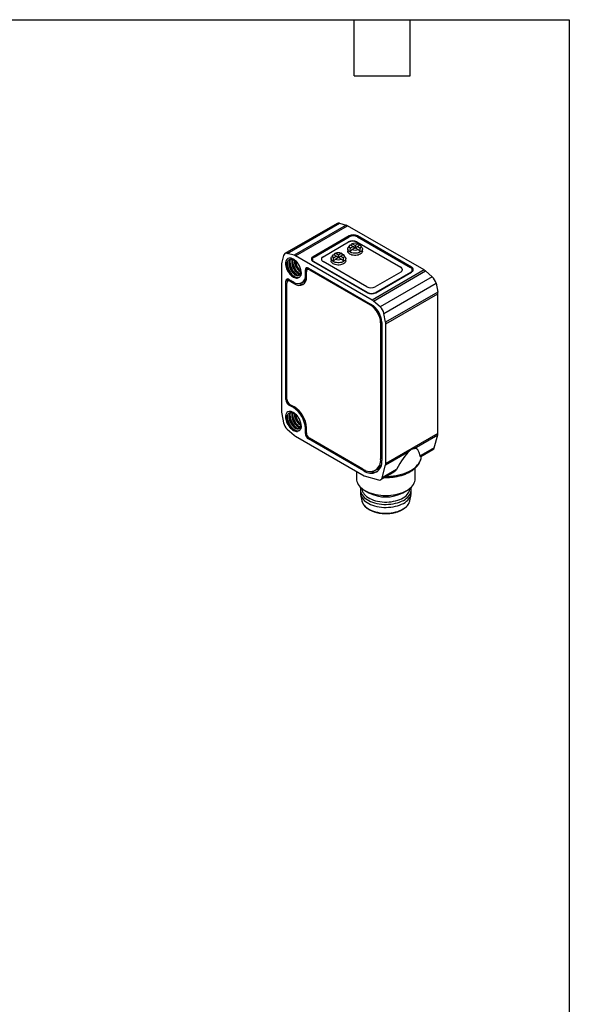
# Model space of a CAD drawing. Header units: millimetres. Extents: x 6 to 273, y 6 to 210.
# Tile 4 of 4: x 198 to 273, y 76 to 210. Entities that reach past the tile are written whole.
import ezdxf

# ---------------------------------------------------------------- set-up
doc = ezdxf.new("R2010")
doc.units = ezdxf.units.MM
doc.linetypes.add('SLD-Solid', pattern=[0])
doc.layers.add('TEXT', color=140, linetype='SLD-Solid', lineweight=25)

msp = doc.modelspace()

# ---------------------------------------------------------------- linework, layer by layer
for p, q in [((241.531, 181.857), (234.46, 177.775)), ((234.78, 177.803), (241.851, 181.885)), ((242.763, 181.636), (235.692, 177.554)), ((235.872, 177.477), (242.943, 181.559)), ((241.851, 181.885), (242.763, 181.636)), ((253.366, 175.542), (242.943, 181.559)), ((243.17, 180.163), (238.29, 177.346)), ((238.432, 177.305), (243.17, 180.04)), ((239.634, 177.346), (243.099, 179.346)), ((243.099, 179.305), (239.634, 177.305)), ((243.099, 179.305), (243.099, 179.346)), ((243.17, 180.163), (243.17, 180.04)), ((244.23, 179.346), (250.17, 175.917)), ((244.23, 179.305), (244.23, 179.346)), ((250.17, 175.877), (244.23, 179.305)), ((251.655, 175.917), (244.301, 180.163)), ((244.301, 180.163), (244.301, 180.04)), ((244.301, 180.04), (251.513, 175.877)), ((242.983, 178.407), (242.983, 178.101)), ((243.226, 178.881), (243.049, 178.614)), ((243.292, 178.958), (243.714, 178.714)), ((243.714, 178.714), (243.292, 178.47)), ((243.983, 178.869), (243.56, 179.113)), ((243.56, 178.315), (243.983, 178.559)), ((243.714, 178.714), (243.91, 178.517)), ((244.405, 179.113), (243.983, 178.869)), ((243.983, 178.869), (243.983, 178.559)), ((243.983, 178.559), (244.405, 178.315)), ((244.251, 178.714), (244.055, 178.517)), ((244.251, 178.714), (244.674, 178.958)), ((244.674, 178.47), (244.251, 178.714)), ((244.916, 178.614), (244.739, 178.881)), ((244.983, 178.101), (244.983, 178.407)), ((234.276, 177.512), (234.036, 176.597)), ((235.692, 177.554), (234.78, 177.803)), ((235.473, 176.74), (235.381, 176.686)), ((246.295, 171.46), (235.872, 177.477)), ((238.198, 176.979), (238.198, 176.775)), ((238.198, 176.757), (238.198, 176.775)), ((238.29, 177.346), (238.29, 177.195)), ((238.29, 176.693), (245.644, 172.448)), ((245.644, 172.488), (238.432, 176.652)), ((238.432, 176.611), (238.432, 176.652)), ((239.634, 177.346), (239.634, 177.305)), ((245.574, 173.264), (239.634, 176.693)), ((240.72, 177.101), (240.72, 176.795)), ((240.964, 177.575), (240.786, 177.308)), ((241.029, 177.651), (241.451, 177.407)), ((241.451, 177.407), (241.029, 177.164)), ((241.72, 177.563), (241.298, 177.806)), ((241.298, 177.008), (241.72, 177.252)), ((241.451, 177.407), (241.648, 177.211)), ((242.142, 177.806), (241.72, 177.563)), ((241.72, 177.563), (241.72, 177.252)), ((241.72, 177.252), (242.142, 177.008)), ((241.989, 177.407), (241.792, 177.211)), ((241.989, 177.407), (242.411, 177.651)), ((242.411, 177.164), (241.989, 177.407)), ((242.654, 177.308), (242.476, 177.575)), ((242.72, 176.795), (242.72, 177.101)), ((234.012, 176.403), (234.012, 156.202)), ((234.543, 176.407), (234.744, 176.378)), ((235.027, 176.482), (235.119, 176.536)), ((236.657, 175.199), (236.591, 175.351)), ((237.513, 175.713), (237.23, 175.55)), ((237.23, 174.856), (237.23, 175.55)), ((237.371, 174.611), (237.371, 175.305)), ((237.761, 175.733), (237.496, 175.58)), ((237.513, 175.713), (237.513, 175.589)), ((237.654, 175.795), (246.175, 170.876)), ((237.937, 175.632), (237.796, 175.55)), ((237.796, 175.55), (246.033, 170.794)), ((253.366, 175.542), (246.295, 171.46)), ((246.475, 171.329), (253.546, 175.411)), ((250.17, 175.264), (246.705, 173.264)), ((246.776, 172.448), (251.655, 175.264)), ((250.17, 175.877), (250.17, 175.917)), ((251.655, 175.917), (251.655, 175.766)), ((251.748, 175.346), (251.747, 175.328)), ((251.748, 175.346), (251.748, 175.55)), ((253.546, 175.411), (254.458, 174.607)), ((234.861, 174.182), (234.578, 174.019)), ((234.578, 157.933), (234.578, 174.019)), ((235.11, 174.202), (234.844, 174.048)), ((234.861, 174.182), (234.861, 174.058)), ((235.002, 174.264), (235.603, 173.917)), ((235.285, 174.1), (235.144, 174.019)), ((235.144, 174.019), (235.745, 173.672)), ((236.753, 173.803), (237.036, 173.966)), ((237.371, 174.937), (237.23, 174.856)), ((251.513, 175.223), (246.776, 172.488)), ((254.458, 174.607), (247.387, 170.525)), ((251.513, 175.183), (251.513, 175.223)), ((234.72, 158.014), (234.72, 173.774)), ((235.745, 173.672), (235.917, 173.771)), ((247.891, 169.652), (254.962, 173.734)), ((254.962, 173.734), (255.202, 172.542)), ((245.644, 172.448), (245.644, 172.488)), ((247.387, 170.525), (246.475, 171.329)), ((246.776, 172.448), (246.776, 172.488)), ((255.202, 172.542), (248.131, 168.46)), ((248.155, 168.239), (255.226, 172.321)), ((255.226, 153.344), (255.226, 172.321)), ((246.175, 170.876), (246.033, 170.794)), ((248.131, 168.46), (247.891, 169.652)), ((247.589, 168.426), (247.448, 168.345)), ((247.448, 168.345), (247.448, 149.891)), ((247.589, 168.426), (247.589, 149.646)), ((248.155, 149.262), (248.155, 168.239)), ((234.578, 157.933), (234.72, 158.014)), ((235.144, 157.279), (235.002, 157.198)), ((235.603, 156.851), (235.002, 157.198)), ((235.144, 157.28), (235.745, 156.933)), ((235.745, 156.933), (235.603, 156.851)), ((234.036, 155.98), (234.276, 154.788)), ((234.543, 155.585), (234.744, 155.556)), ((235.027, 155.661), (235.119, 155.714)), ((235.473, 155.918), (235.381, 155.865)), ((234.78, 153.916), (235.692, 153.111)), ((236.657, 154.378), (236.591, 154.529)), ((237.23, 154.034), (237.371, 154.116)), ((237.23, 153.34), (237.23, 154.034)), ((237.371, 153.422), (237.371, 154.116)), ((235.872, 152.98), (245.234, 147.576)), ((237.371, 153.422), (237.23, 153.34)), ((237.796, 152.687), (237.654, 152.605)), ((245.185, 148.258), (237.654, 152.605)), ((245.043, 148.503), (237.796, 152.687)), ((255.226, 153.344), (248.155, 149.262)), ((251.993, 151.295), (255.202, 153.147)), ((254.735, 151.4), (255.202, 153.147)), ((254.735, 151.4), (252.806, 150.286)), ((247.589, 149.973), (247.448, 149.891)), ((248.131, 149.065), (251.339, 150.918)), ((252.905, 150.188), (254.552, 151.139)), ((252.97, 150.167), (252.971, 150.188)), ((252.971, 150.188), (252.974, 150.228)), ((246.743, 148.334), (247.026, 148.498)), ((247.664, 147.318), (248.131, 149.065)), ((252.155, 147.207), (252.155, 148.635)), ((244.155, 148.199), (244.155, 147.207)), ((245.345, 148.35), (245.185, 148.258)), ((245.234, 147.576), (247.155, 147.031)), ((247.481, 147.057), (249.127, 148.008)), ((249.593, 148.432), (247.664, 147.318)), ((244.705, 145.685), (244.705, 145.277)), ((244.727, 145.052), (244.898, 144.18)), ((245.326, 145.574), (245.856, 145.268)), ((250.453, 145.268), (250.984, 145.574)), ((251.411, 144.18), (251.583, 145.052)), ((251.605, 145.277), (251.605, 145.685)), ((244.898, 144.18), (244.901, 144.164)), ((251.406, 144.155), (251.411, 144.18))]:
    msp.add_line(p, q)
at = {"flags": 128}
for points in [[(244.983, 178.101), (244.979, 178.051), (244.949, 177.952), (244.889, 177.857), (244.802, 177.77), (244.69, 177.693), (244.556, 177.628), (244.405, 177.578), (244.242, 177.544), (244.07, 177.526), (243.896, 177.526), (243.724, 177.544), (243.56, 177.578), (243.409, 177.628), (243.276, 177.693), (243.164, 177.77), (243.076, 177.857), (243.017, 177.952), (242.987, 178.051), (242.983, 178.101)], [(244.916, 178.614), (244.949, 178.557), (244.979, 178.458), (244.979, 178.357), (244.949, 178.258), (244.889, 178.163), (244.802, 178.076), (244.69, 177.999), (244.556, 177.935), (244.405, 177.884), (244.242, 177.85), (244.07, 177.832), (243.896, 177.832), (243.724, 177.85), (243.56, 177.884), (243.409, 177.935), (243.276, 177.999), (243.164, 178.076), (243.076, 178.163), (243.017, 178.258), (242.987, 178.357), (242.987, 178.458), (243.017, 178.557), (243.049, 178.614)], [(242.72, 176.795), (242.716, 176.745), (242.686, 176.646), (242.626, 176.551), (242.539, 176.464), (242.427, 176.387), (242.294, 176.322), (242.143, 176.272), (241.979, 176.237), (241.807, 176.22), (241.633, 176.22), (241.461, 176.237), (241.297, 176.272), (241.146, 176.322), (241.013, 176.387), (240.901, 176.464), (240.814, 176.551), (240.754, 176.646), (240.724, 176.745), (240.72, 176.795)], [(242.654, 177.308), (242.686, 177.251), (242.716, 177.152), (242.716, 177.051), (242.686, 176.952), (242.626, 176.857), (242.539, 176.77), (242.427, 176.693), (242.294, 176.628), (242.143, 176.578), (241.979, 176.544), (241.807, 176.526), (241.633, 176.526), (241.461, 176.544), (241.297, 176.578), (241.146, 176.628), (241.013, 176.693), (240.901, 176.77), (240.814, 176.857), (240.754, 176.952), (240.724, 177.051), (240.724, 177.152), (240.754, 177.251), (240.786, 177.308)], [(237.531, 175.845), (237.521, 175.804), (237.513, 175.713)], [(234.879, 174.314), (234.869, 174.273), (234.861, 174.182)], [(248.25, 147.501), (248.412, 147.505), (248.802, 147.526), (249.188, 147.565), (249.567, 147.623), (249.937, 147.698), (250.294, 147.79), (250.638, 147.899), (250.966, 148.023), (251.274, 148.162), (251.563, 148.316), (251.828, 148.482), (252.069, 148.66), (252.285, 148.849), (252.473, 149.048), (252.633, 149.254), (252.763, 149.468), (252.862, 149.687), (252.931, 149.909), (252.967, 150.135), (252.97, 150.167)], [(244.155, 147.207), (244.17, 147.006), (244.215, 146.806), (244.291, 146.609), (244.396, 146.417), (244.529, 146.231), (244.691, 146.052), (244.878, 145.882), (245.09, 145.723), (245.326, 145.574), (245.583, 145.438), (245.86, 145.315), (246.155, 145.207), (246.464, 145.114), (246.787, 145.037), (247.119, 144.976), (247.46, 144.933), (247.806, 144.906), (248.155, 144.898), (248.503, 144.906), (248.849, 144.933), (249.19, 144.976), (249.523, 145.037), (249.845, 145.114), (250.155, 145.207), (250.449, 145.315), (250.726, 145.438), (250.983, 145.574), (251.219, 145.723), (251.431, 145.882), (251.619, 146.052), (251.78, 146.231), (251.913, 146.417), (252.018, 146.609), (252.094, 146.806), (252.139, 147.006), (252.155, 147.207)], [(244.747, 145.997), (244.724, 145.895), (244.705, 145.709), (244.716, 145.522), (244.758, 145.337), (244.829, 145.155), (244.93, 144.977), (245.059, 144.806), (245.215, 144.643), (245.397, 144.488), (245.603, 144.344), (245.832, 144.212), (246.081, 144.093), (246.349, 143.988), (246.632, 143.898), (246.928, 143.824), (247.236, 143.765), (247.551, 143.724), (247.872, 143.7), (248.195, 143.694), (248.518, 143.705), (248.838, 143.733), (249.151, 143.778), (249.456, 143.841), (249.75, 143.919), (250.029, 144.013), (250.292, 144.122), (250.536, 144.244), (250.76, 144.379), (250.96, 144.526), (251.136, 144.683), (251.285, 144.848), (251.407, 145.021), (251.501, 145.2), (251.565, 145.383), (251.599, 145.569), (251.602, 145.755), (251.576, 145.941), (251.562, 145.997)], [(244.905, 145.86), (244.911, 145.776), (244.945, 145.596), (245.009, 145.418), (245.102, 145.245), (245.224, 145.078), (245.373, 144.919), (245.549, 144.768), (245.748, 144.628), (245.97, 144.5), (246.213, 144.385), (246.473, 144.284), (246.75, 144.198), (247.039, 144.127), (247.339, 144.073), (247.646, 144.036), (247.958, 144.017), (248.272, 144.014), (248.585, 144.03), (248.894, 144.062), (249.196, 144.112), (249.488, 144.178), (249.768, 144.261), (250.033, 144.358), (250.28, 144.47), (250.508, 144.595), (250.713, 144.732), (250.894, 144.88), (251.05, 145.038), (251.179, 145.203), (251.28, 145.375), (251.351, 145.551), (251.393, 145.731), (251.404, 145.86)], [(244.705, 145.277), (244.716, 145.114), (244.758, 144.929), (244.829, 144.746), (244.93, 144.569), (245.059, 144.398), (245.215, 144.234), (245.397, 144.08), (245.603, 143.936), (245.832, 143.804), (246.081, 143.685), (246.349, 143.58), (246.632, 143.49), (246.928, 143.415), (247.236, 143.357), (247.551, 143.316), (247.872, 143.292), (248.195, 143.285), (248.518, 143.296), (248.838, 143.325), (249.151, 143.37), (249.456, 143.432), (249.75, 143.511), (250.029, 143.605), (250.292, 143.714), (250.536, 143.836), (250.76, 143.971), (250.96, 144.118), (251.136, 144.274), (251.285, 144.44), (251.407, 144.613), (251.501, 144.792), (251.565, 144.975), (251.599, 145.16), (251.605, 145.277)], [(244.901, 144.164), (244.917, 144.098), (244.982, 143.919), (245.076, 143.744), (245.199, 143.576), (245.35, 143.415), (245.527, 143.263), (245.728, 143.122), (245.952, 142.993), (246.196, 142.877), (246.459, 142.775), (246.738, 142.688), (247.03, 142.617), (247.332, 142.562), (247.642, 142.525), (247.957, 142.505), (248.273, 142.503), (248.589, 142.518), (248.9, 142.551), (249.205, 142.602), (249.5, 142.668), (249.782, 142.751), (250.049, 142.85), (250.298, 142.963), (250.527, 143.089), (250.735, 143.227), (250.918, 143.376), (251.075, 143.535), (251.205, 143.702), (251.306, 143.875), (251.378, 144.053), (251.406, 144.155)]]:
    msp.add_lwpolyline(points, dxfattribs=at)
for centre, radius, start, end in [((241.724, 181.492), 0.413, 72.07744, 117.77652), ((242.554, 180.897), 0.768, 59.50922, 74.18143), ((243.665, 178.255), 1.23, 62.60967, 117.39033), ((243.665, 178.214), 1.23, 62.60967, 117.39033), ((243.735, 179.071), 1.23, 62.60967, 117.39033), ((243.735, 178.948), 1.23, 62.60967, 117.39033), ((243.489, 178.714), 0.314, 128.99325, 231.00675), ((243.983, 177.858), 1.323, 71.38577, 108.61423), ((243.983, 179.569), 1.323, 251.38577, 288.61423), ((244.476, 178.714), 0.314, 308.99325, 51.00675), ((234.78, 176.409), 0.768, 165.82376, 180.49332), ((234.653, 177.441), 0.384, 70.73921, 169.27154), ((235.483, 176.815), 0.768, 59.50922, 74.18143), ((238.414, 177.02), 0.349, 110.78342, 249.21658), ((238.477, 176.696), 0.441, 128.04818, 152.88861), ((238.556, 176.979), 0.349, 110.78342, 249.21658), ((239.806, 176.932), 0.411, 114.70302, 170.6238), ((239.758, 177.02), 0.349, 110.78342, 249.21658), ((241.226, 177.407), 0.314, 128.99325, 231.00675), ((241.72, 176.552), 1.323, 71.38577, 108.61423), ((241.72, 178.263), 1.323, 251.38577, 288.61423), ((242.214, 177.407), 0.314, 308.99325, 51.00675), ((237.488, 175.592), 0.262, 50.79671, 189.21404), ((237.63, 175.347), 0.262, 50.79671, 189.21404), ((250.046, 175.591), 0.349, 290.78342, 69.21658), ((249.998, 175.503), 0.411, 9.3762, 65.29698), ((251.389, 175.55), 0.349, 290.78342, 69.21658), ((251.531, 175.591), 0.349, 290.78342, 69.21658), ((251.468, 175.268), 0.441, 27.11139, 51.95182), ((252.798, 174.57), 1.126, 48.30619, 59.66618), ((234.837, 174.061), 0.262, 50.79671, 189.21404), ((234.978, 173.816), 0.262, 50.79671, 189.21404), ((236.235, 174.701), 1.007, 231.1474, 8.86335), ((236.376, 174.456), 1.007, 231.14713, 8.86362), ((236.604, 174.692), 0.845, 300.72736, 331.04451), ((253.358, 173.39), 1.641, 12.12765, 47.87235), ((236.735, 174.694), 1.079, 247.67692, 285.72977), ((246.139, 174.356), 1.23, 242.60967, 297.39033), ((246.21, 173.58), 1.23, 242.60967, 297.39033), ((246.21, 173.539), 1.23, 242.60967, 297.39033), ((245.726, 170.488), 1.126, 48.30619, 59.66618), ((254.1, 172.314), 1.126, 0.33639, 11.69479), ((244.377, 168.205), 3.074, 2.60548, 57.39452), ((244.519, 168.287), 3.074, 2.60548, 57.39452), ((246.287, 169.308), 1.641, 12.12765, 47.87235), ((247.029, 168.232), 1.126, 0.33639, 11.69479), ((235.499, 157.975), 0.922, 182.60548, 237.39452), ((235.641, 158.056), 0.922, 182.60548, 237.39452), ((233.709, 153.879), 3.525, 2.52009, 57.47991), ((233.85, 153.961), 3.525, 2.52015, 57.47985), ((235.138, 156.208), 1.126, 180.33639, 191.69479), ((235.88, 155.133), 1.641, 192.12765, 227.87235), ((236.441, 153.952), 1.126, 228.30619, 239.66618), ((238.151, 153.382), 0.922, 182.60548, 237.39452), ((238.292, 153.463), 0.922, 182.60548, 237.39452), ((254.46, 153.338), 0.766, 345.61598, 0.50753), ((254.333, 151.488), 0.412, 302.15798, 347.69421), ((245.982, 149.653), 1.485, 230.79671, 9.21404), ((246.123, 149.408), 1.485, 230.79671, 9.21404), ((246.387, 149.577), 1.255, 300.65055, 335.31327), ((247.389, 149.256), 0.766, 345.61598, 0.50753), ((246.513, 149.591), 1.499, 250.48785, 289.79245), ((247.287, 147.392), 0.384, 249.92395, 348.88938), ((248.155, 149.681), 4.976, 242.48824, 297.51176)]:
    msp.add_arc(centre, radius, start, end)
for centre, major_axis, ratio, start_param, end_param in [((246.678, 171.482), (-3.015, 7.934), 0.1954734, 0.4243435, 0.5265382), ((241.287, 174.594), (3.347, 4.436), 0.1228178, 0.6748009, 0.7769956), ((241.287, 171.482), (3.015, 7.934), 0.1954734, 0.3611353, 0.4378556), ((246.678, 171.482), (-3.015, 7.934), 0.1954734, 5.8453298, 5.92205), ((246.678, 174.594), (-3.347, 4.436), 0.1228178, 5.5061897, 5.6083845), ((241.287, 171.482), (3.015, 7.934), 0.1954734, 5.7566471, 5.8588418), ((244.415, 170.176), (-3.015, 7.934), 0.1954734, 0.4243435, 0.5265382), ((239.025, 173.288), (3.347, 4.436), 0.1228178, 0.6748009, 0.7769956), ((239.025, 170.176), (3.015, 7.934), 0.1954734, 0.3611353, 0.4365536), ((244.415, 170.176), (-3.015, 7.934), 0.1954734, 5.8453298, 5.92205), ((244.415, 173.288), (-3.347, 4.436), 0.1228178, 5.5061897, 5.6083845), ((239.025, 170.176), (3.015, 7.934), 0.1954734, 5.7566471, 5.8588418), ((248.693, 139.975), (3.545, 11.306), 0.1985298, 5.9182872, 6.3845326), ((248.693, 139.975), (3.545, 11.306), 0.1985298, 0.3239982, 0.7902437)]:
    msp.add_ellipse(centre, major_axis=major_axis, ratio=ratio, start_param=start_param, end_param=end_param)
for points, knots in [([(236.661, 175.191), (236.661, 175.349), (236.633, 175.524), (236.528, 175.878), (236.45, 176.058), (236.255, 176.396), (236.138, 176.554), (235.883, 176.824), (235.745, 176.936), (235.468, 177.096), (235.329, 177.144), (235.073, 177.17), (234.955, 177.148), (234.758, 177.035), (234.679, 176.945), (234.572, 176.711), (234.543, 176.567), (234.543, 176.407)], [0, 0, 0, 0, 0.125, 0.125, 0.25, 0.25, 0.375, 0.375, 0.5, 0.5, 0.625, 0.625, 0.75, 0.75, 0.875, 0.875, 1, 1, 1, 1]), ([(234.744, 176.378), (234.758, 176.568), (234.816, 176.725), (235.005, 176.939), (235.135, 176.995), (235.281, 176.996)], [0, 0, 0, 0, 0.5, 0.5, 1, 1, 1, 1]), ([(234.804, 176.649), (234.797, 176.6), (234.778, 176.476), (234.793, 176.25), (234.842, 175.985), (234.93, 175.716), (235.05, 175.455), (235.198, 175.21), (235.367, 174.991), (235.551, 174.806), (235.706, 174.689), (235.824, 174.62), (235.903, 174.582), (236.022, 174.537), (236.165, 174.51), (236.314, 174.525), (236.416, 174.569), (236.479, 174.611), (236.505, 174.64), (236.514, 174.649)], [0, 0, 0, 0, 0.04843623, 0.12313278, 0.19782448, 0.2725195, 0.34721288, 0.42190626, 0.49660129, 0.57129298, 0.64598953, 0.67851784, 0.70966812, 0.73943976, 0.82032146, 0.88882144, 0.94492146, 0.9823087, 1, 1, 1, 1]), ([(235.208, 176.981), (235.176, 176.939), (235.11, 176.853), (235.048, 176.683), (235.034, 176.549), (235.027, 176.482)], [0, 0, 0, 0, 0.33092768, 0.66546384, 1, 1, 1, 1]), ([(235.119, 176.536), (235.126, 176.602), (235.141, 176.736), (235.196, 176.892), (235.252, 176.966), (235.275, 176.997)], [0, 0, 0, 0, 0.3686241, 0.7372483, 1, 1, 1, 1]), ([(235.147, 176.729), (235.145, 176.635), (235.14, 176.433), (235.22, 176.092), (235.354, 175.751), (235.527, 175.446), (235.722, 175.19), (235.925, 174.995), (236.067, 174.882), (236.138, 174.849), (236.143, 174.846)], [0, 0, 0, 0, 0.1374932, 0.2980751, 0.4512058, 0.5969201, 0.7351881, 0.8660103, 0.9893882, 1, 1, 1, 1]), ([(235.281, 176.996), (235.305, 176.997), (235.351, 176.998), (235.424, 176.988), (235.497, 176.971), (235.569, 176.946), (235.64, 176.915), (235.797, 176.831), (236.01, 176.662), (236.212, 176.414), (236.335, 176.222), (236.422, 176.061), (236.496, 175.889), (236.554, 175.71), (236.595, 175.527), (236.602, 175.411), (236.606, 175.353)], [0, 0, 0, 0, 0.0435236, 0.0859015, 0.1271336, 0.1672198, 0.20616, 0.2439543, 0.4253037, 0.5505687, 0.6193154, 0.6893784, 0.7624781, 0.8386149, 0.9177889, 1, 1, 1, 1]), ([(235.381, 176.686), (235.38, 176.616), (235.379, 176.474), (235.421, 176.245), (235.492, 176.013), (235.591, 175.787), (235.715, 175.575), (235.858, 175.385), (236.014, 175.224), (236.176, 175.097), (236.338, 175.013), (236.464, 174.971), (236.528, 174.973), (236.546, 174.974)], [0, 0, 0, 0, 0.0963458, 0.1926916, 0.2890375, 0.3853833, 0.4817291, 0.5780749, 0.6744208, 0.7707666, 0.8671124, 0.9634582, 1, 1, 1, 1]), ([(235.443, 176.976), (235.43, 176.946), (235.395, 176.861), (235.386, 176.755), (235.381, 176.686)], [0, 0, 0, 0, 0.35717078, 1, 1, 1, 1]), ([(236.576, 175.03), (236.528, 175.041), (236.428, 175.064), (236.268, 175.152), (236.106, 175.277), (235.95, 175.439), (235.807, 175.629), (235.684, 175.841), (235.584, 176.067), (235.513, 176.298), (235.472, 176.527), (235.472, 176.669), (235.473, 176.74)], [0, 0, 0, 0, 0.09493418, 0.19549704, 0.29605991, 0.39662278, 0.49718565, 0.59774852, 0.69831139, 0.79887426, 0.89943713, 1, 1, 1, 1]), ([(235.473, 176.74), (235.477, 176.809), (235.483, 176.889), (235.507, 176.953), (235.511, 176.962)], [0, 0, 0, 0, 0.8622062, 1, 1, 1, 1]), ([(235.503, 176.942), (235.499, 176.861), (235.491, 176.722), (235.528, 176.504), (235.577, 176.305), (235.648, 176.103), (235.74, 175.9), (235.851, 175.703), (235.98, 175.517), (236.124, 175.347), (236.279, 175.2), (236.406, 175.1), (236.479, 175.062), (236.498, 175.052)], [0, 0, 0, 0, 0.1198815, 0.2062889, 0.2945427, 0.3846669, 0.4766339, 0.5704561, 0.666143, 0.7636663, 0.8630592, 0.9642982, 1, 1, 1, 1]), ([(235.734, 176.891), (235.734, 176.82), (235.733, 176.678), (235.774, 176.449), (235.845, 176.218), (235.945, 175.991), (236.069, 175.78), (236.211, 175.589), (236.367, 175.43), (236.504, 175.318), (236.585, 175.278), (236.613, 175.264)], [0, 0, 0, 0, 0.1173844, 0.2347688, 0.3521532, 0.4695376, 0.5869221, 0.7043065, 0.8216909, 0.9390753, 1, 1, 1, 1]), ([(236.587, 175.389), (236.545, 175.42), (236.448, 175.491), (236.304, 175.643), (236.161, 175.833), (236.037, 176.045), (235.937, 176.271), (235.868, 176.501), (235.832, 176.677), (235.831, 176.768), (235.831, 176.788)], [0, 0, 0, 0, 0.1112264, 0.2528674, 0.3945084, 0.5361494, 0.6777903, 0.8194313, 0.9610723, 1, 1, 1, 1]), ([(235.877, 176.753), (235.886, 176.707), (235.906, 176.596), (235.961, 176.416), (236.04, 176.217), (236.139, 176.02), (236.255, 175.83), (236.387, 175.655), (236.498, 175.529), (236.564, 175.471), (236.58, 175.458)], [0, 0, 0, 0, 0.09726789, 0.23303329, 0.37158698, 0.51295303, 0.65708639, 0.80402435, 0.95375916, 1, 1, 1, 1]), ([(234.543, 176.407), (234.544, 176.191), (234.595, 175.946), (234.785, 175.465), (234.923, 175.23), (235.249, 174.832), (235.437, 174.67), (235.81, 174.464), (235.995, 174.419), (236.154, 174.44)], [0, 0, 0, 0, 0.25, 0.25, 0.5, 0.5, 0.75, 0.75, 1, 1, 1, 1]), ([(236.155, 174.47), (236, 174.465), (235.823, 174.523), (235.477, 174.748), (235.307, 174.914), (235.023, 175.303), (234.908, 175.527), (234.762, 175.97), (234.731, 176.189), (234.744, 176.378)], [0, 0, 0, 0, 0.25, 0.25, 0.5, 0.5, 0.75, 0.75, 1, 1, 1, 1]), ([(235.027, 176.482), (235.026, 176.449), (235.024, 176.384), (235.03, 176.282), (235.043, 176.181), (235.062, 176.081), (235.086, 175.982), (235.115, 175.886), (235.149, 175.793), (235.185, 175.704), (235.225, 175.618), (235.266, 175.537), (235.31, 175.461), (235.355, 175.389), (235.4, 175.322), (235.446, 175.26), (235.492, 175.203), (235.537, 175.15), (235.582, 175.102), (235.625, 175.059), (235.668, 175.02), (235.709, 174.984), (235.748, 174.953), (235.786, 174.925), (235.895, 174.851), (236.081, 174.765), (236.352, 174.754), (236.537, 174.9), (236.605, 175.11), (236.622, 175.247), (236.621, 175.321), (236.62, 175.356)], [0, 0, 0, 0, 0.0296876, 0.0586604, 0.0869145, 0.1144465, 0.1412577, 0.1673526, 0.192731, 0.2173897, 0.2413267, 0.2645426, 0.2870406, 0.3088216, 0.329884, 0.350226, 0.3698466, 0.3887462, 0.4069269, 0.4243894, 0.4411334, 0.4571581, 0.4724626, 0.4870464, 0.5009094, 0.5982791, 0.7004812, 0.8493971, 0.924404, 0.9649137, 1, 1, 1, 1]), ([(236.436, 174.841), (236.407, 174.832), (236.342, 174.813), (236.227, 174.82), (236.099, 174.854), (235.965, 174.918), (235.829, 175.011), (235.696, 175.129), (235.569, 175.269), (235.452, 175.429), (235.349, 175.604), (235.261, 175.789), (235.192, 175.98), (235.144, 176.172), (235.117, 176.36), (235.119, 176.477), (235.119, 176.536)], [0, 0, 0, 0, 0.0614267, 0.1336246, 0.2058226, 0.2780205, 0.3502185, 0.4224164, 0.4946144, 0.5668123, 0.6390103, 0.7112082, 0.7834062, 0.8556041, 0.9278021, 1, 1, 1, 1]), ([(236.682, 175.201), (236.682, 175.186), (236.681, 175.157), (236.675, 175.101), (236.662, 175.009), (236.636, 174.902), (236.593, 174.778), (236.531, 174.667), (236.444, 174.573), (236.348, 174.513), (236.252, 174.479), (236.186, 174.473), (236.155, 174.47)], [0, 0, 0, 0, 0.0326899, 0.0638605, 0.1272338, 0.2529295, 0.3507965, 0.5033757, 0.6488318, 0.7800126, 0.8970389, 1, 1, 1, 1]), ([(236.661, 154.369), (236.661, 154.528), (236.633, 154.702), (236.528, 155.057), (236.45, 155.237), (236.255, 155.574), (236.138, 155.732), (235.883, 156.002), (235.745, 156.114), (235.468, 156.274), (235.329, 156.323), (235.073, 156.349), (234.955, 156.326), (234.758, 156.214), (234.679, 156.124), (234.572, 155.889), (234.543, 155.745), (234.543, 155.585)], [0, 0, 0, 0, 0.125, 0.125, 0.25, 0.25, 0.375, 0.375, 0.5, 0.5, 0.625, 0.625, 0.75, 0.75, 0.875, 0.875, 1, 1, 1, 1]), ([(234.543, 155.585), (234.544, 155.369), (234.595, 155.124), (234.785, 154.644), (234.923, 154.408), (235.249, 154.01), (235.437, 153.848), (235.81, 153.642), (235.995, 153.598), (236.154, 153.618)], [0, 0, 0, 0, 0.25, 0.25, 0.5, 0.5, 0.75, 0.75, 1, 1, 1, 1]), ([(236.155, 153.648), (236, 153.643), (235.823, 153.702), (235.477, 153.926), (235.307, 154.092), (235.023, 154.481), (234.908, 154.705), (234.762, 155.148), (234.731, 155.368), (234.744, 155.556)], [0, 0, 0, 0, 0.25, 0.25, 0.5, 0.5, 0.75, 0.75, 1, 1, 1, 1]), ([(234.744, 155.556), (234.758, 155.746), (234.816, 155.904), (235.005, 156.118), (235.135, 156.174), (235.281, 156.174)], [0, 0, 0, 0, 0.5, 0.5, 1, 1, 1, 1]), ([(234.804, 155.827), (234.797, 155.778), (234.778, 155.655), (234.793, 155.428), (234.842, 155.163), (234.93, 154.895), (235.05, 154.633), (235.198, 154.388), (235.367, 154.169), (235.551, 153.984), (235.706, 153.867), (235.824, 153.798), (235.903, 153.76), (236.022, 153.715), (236.165, 153.688), (236.314, 153.704), (236.416, 153.747), (236.479, 153.79), (236.505, 153.818), (236.514, 153.827)], [0, 0, 0, 0, 0.04843623, 0.12313278, 0.19782448, 0.2725195, 0.34721288, 0.42190626, 0.49660129, 0.57129298, 0.64598953, 0.67851784, 0.70966812, 0.73943976, 0.82032146, 0.88882144, 0.94492146, 0.9823087, 1, 1, 1, 1]), ([(235.027, 155.661), (235.026, 155.627), (235.024, 155.562), (235.03, 155.46), (235.043, 155.359), (235.062, 155.259), (235.086, 155.16), (235.115, 155.064), (235.149, 154.971), (235.185, 154.882), (235.225, 154.796), (235.266, 154.715), (235.31, 154.639), (235.355, 154.567), (235.4, 154.5), (235.446, 154.438), (235.492, 154.381), (235.537, 154.328), (235.582, 154.28), (235.625, 154.237), (235.668, 154.198), (235.709, 154.163), (235.748, 154.131), (235.786, 154.103), (235.895, 154.029), (236.081, 153.943), (236.352, 153.932), (236.537, 154.078), (236.605, 154.288), (236.622, 154.425), (236.621, 154.499), (236.62, 154.534)], [0, 0, 0, 0, 0.0296876, 0.0586604, 0.0869145, 0.1144465, 0.1412577, 0.1673526, 0.192731, 0.2173897, 0.2413267, 0.2645426, 0.2870406, 0.3088216, 0.329884, 0.350226, 0.3698466, 0.3887462, 0.4069269, 0.4243894, 0.4411334, 0.4571581, 0.4724626, 0.4870464, 0.5009094, 0.5982791, 0.7004812, 0.8493971, 0.924404, 0.9649137, 1, 1, 1, 1]), ([(235.208, 156.159), (235.176, 156.117), (235.11, 156.032), (235.048, 155.861), (235.034, 155.727), (235.027, 155.661)], [0, 0, 0, 0, 0.3309277, 0.6654638, 1, 1, 1, 1]), ([(236.436, 154.02), (236.407, 154.011), (236.342, 153.991), (236.227, 153.998), (236.099, 154.032), (235.965, 154.097), (235.829, 154.189), (235.696, 154.307), (235.569, 154.448), (235.452, 154.607), (235.349, 154.782), (235.261, 154.967), (235.192, 155.158), (235.144, 155.35), (235.117, 155.538), (235.119, 155.655), (235.119, 155.714)], [0, 0, 0, 0, 0.0614267, 0.1336246, 0.2058226, 0.2780205, 0.3502185, 0.4224164, 0.4946144, 0.5668123, 0.6390103, 0.7112082, 0.7834062, 0.8556041, 0.9278021, 1, 1, 1, 1]), ([(235.119, 155.714), (235.126, 155.781), (235.141, 155.914), (235.196, 156.07), (235.252, 156.144), (235.275, 156.175)], [0, 0, 0, 0, 0.3686241, 0.7372483, 1, 1, 1, 1]), ([(235.147, 155.907), (235.145, 155.814), (235.14, 155.611), (235.22, 155.27), (235.354, 154.929), (235.527, 154.624), (235.722, 154.368), (235.925, 154.173), (236.067, 154.061), (236.138, 154.027), (236.143, 154.025)], [0, 0, 0, 0, 0.1374932, 0.2980751, 0.4512058, 0.5969201, 0.7351881, 0.8660103, 0.9893882, 1, 1, 1, 1]), ([(235.281, 156.174), (235.305, 156.175), (235.351, 156.176), (235.424, 156.166), (235.497, 156.149), (235.569, 156.124), (235.64, 156.093), (235.797, 156.009), (236.01, 155.84), (236.212, 155.593), (236.335, 155.4), (236.422, 155.239), (236.496, 155.067), (236.554, 154.888), (236.595, 154.705), (236.602, 154.59), (236.606, 154.531)], [0, 0, 0, 0, 0.0435236, 0.0859015, 0.1271336, 0.1672198, 0.20616, 0.2439543, 0.4253037, 0.5505687, 0.6193154, 0.6893784, 0.7624781, 0.8386149, 0.9177889, 1, 1, 1, 1]), ([(235.381, 155.865), (235.38, 155.794), (235.379, 155.652), (235.421, 155.423), (235.492, 155.192), (235.591, 154.966), (235.715, 154.754), (235.858, 154.564), (236.014, 154.403), (236.176, 154.276), (236.338, 154.191), (236.464, 154.149), (236.528, 154.152), (236.546, 154.152)], [0, 0, 0, 0, 0.0963458, 0.1926916, 0.2890375, 0.3853833, 0.4817291, 0.5780749, 0.6744208, 0.7707666, 0.8671124, 0.9634582, 1, 1, 1, 1]), ([(235.443, 156.154), (235.43, 156.124), (235.395, 156.039), (235.386, 155.933), (235.381, 155.865)], [0, 0, 0, 0, 0.3571708, 1, 1, 1, 1]), ([(236.576, 154.208), (236.528, 154.219), (236.428, 154.242), (236.268, 154.33), (236.106, 154.456), (235.95, 154.617), (235.807, 154.807), (235.684, 155.019), (235.584, 155.245), (235.513, 155.476), (235.472, 155.705), (235.472, 155.847), (235.473, 155.918)], [0, 0, 0, 0, 0.0949342, 0.195497, 0.2960599, 0.3966228, 0.4971857, 0.5977485, 0.6983114, 0.7988743, 0.8994371, 1, 1, 1, 1]), ([(235.473, 155.918), (235.477, 155.987), (235.483, 156.067), (235.507, 156.132), (235.511, 156.141)], [0, 0, 0, 0, 0.8622062, 1, 1, 1, 1]), ([(235.503, 156.12), (235.499, 156.039), (235.491, 155.9), (235.528, 155.682), (235.577, 155.484), (235.648, 155.281), (235.74, 155.078), (235.851, 154.882), (235.98, 154.695), (236.124, 154.525), (236.279, 154.378), (236.406, 154.278), (236.479, 154.24), (236.498, 154.23)], [0, 0, 0, 0, 0.1198815, 0.2062889, 0.2945427, 0.3846669, 0.4766339, 0.5704561, 0.666143, 0.7636663, 0.8630592, 0.9642982, 1, 1, 1, 1]), ([(235.734, 156.069), (235.734, 155.998), (235.733, 155.856), (235.774, 155.627), (235.845, 155.396), (235.945, 155.17), (236.069, 154.958), (236.211, 154.767), (236.367, 154.608), (236.504, 154.497), (236.585, 154.456), (236.613, 154.442)], [0, 0, 0, 0, 0.1173844, 0.2347688, 0.3521532, 0.4695376, 0.5869221, 0.7043065, 0.8216909, 0.9390753, 1, 1, 1, 1]), ([(236.587, 154.567), (236.545, 154.598), (236.448, 154.669), (236.304, 154.822), (236.161, 155.011), (236.037, 155.223), (235.937, 155.449), (235.868, 155.68), (235.832, 155.855), (235.831, 155.946), (235.831, 155.966)], [0, 0, 0, 0, 0.1112264, 0.2528674, 0.3945084, 0.5361494, 0.6777903, 0.8194313, 0.9610723, 1, 1, 1, 1]), ([(235.877, 155.931), (235.886, 155.885), (235.906, 155.774), (235.961, 155.594), (236.04, 155.395), (236.139, 155.198), (236.255, 155.009), (236.387, 154.833), (236.498, 154.707), (236.564, 154.65), (236.58, 154.636)], [0, 0, 0, 0, 0.0972679, 0.2330333, 0.371587, 0.512953, 0.6570864, 0.8040244, 0.9537592, 1, 1, 1, 1]), ([(236.682, 154.379), (236.682, 154.364), (236.681, 154.336), (236.675, 154.279), (236.662, 154.188), (236.636, 154.08), (236.593, 153.956), (236.531, 153.845), (236.444, 153.751), (236.348, 153.691), (236.252, 153.657), (236.186, 153.651), (236.155, 153.648)], [0, 0, 0, 0, 0.0326899, 0.0638605, 0.1272338, 0.2529295, 0.3507965, 0.5033757, 0.6488318, 0.7800126, 0.8970389, 1, 1, 1, 1]), ([(251.339, 150.918), (251.399, 150.971), (251.457, 151.025), (251.543, 151.106), (251.571, 151.133), (251.629, 151.185), (251.657, 151.21), (251.716, 151.244), (251.744, 151.251), (251.797, 151.263), (251.822, 151.268), (251.897, 151.28), (251.946, 151.287), (251.993, 151.295)], [0, 0, 0, 0, 0.25, 0.25, 0.375, 0.375, 0.5, 0.5, 0.625, 0.625, 0.75, 0.75, 1, 1, 1, 1]), ([(248.155, 147.347), (248.278, 147.349), (248.45, 147.351), (248.705, 147.365), (248.921, 147.382), (249.176, 147.411), (249.441, 147.45), (249.714, 147.5), (249.99, 147.562), (250.264, 147.636), (250.535, 147.722), (250.8, 147.819), (251.056, 147.928), (251.303, 148.048), (251.538, 148.179), (251.76, 148.32), (251.967, 148.472), (252.158, 148.634), (252.332, 148.805), (252.488, 148.984), (252.625, 149.173), (252.741, 149.369), (252.835, 149.572), (252.906, 149.781), (252.952, 149.979), (252.963, 150.108), (252.967, 150.164)], [0, 0, 0, 0, 0.0510584, 0.0717579, 0.1060729, 0.1416253, 0.1796823, 0.2193029, 0.2601108, 0.3018089, 0.3441904, 0.3871065, 0.430449, 0.4741379, 0.5181133, 0.5623284, 0.6067399, 0.6512995, 0.6959666, 0.740701, 0.7854681, 0.830251, 0.875067, 0.9199849, 0.9651385, 1, 1, 1, 1]), ([(252.902, 150.193), (252.885, 150.186), (252.859, 150.176), (252.824, 150.217), (252.812, 150.263), (252.806, 150.286)], [0, 0, 0, 0, 0.5017529, 0.7467788, 1, 1, 1, 1]), ([(247.987, 147.349), (247.992, 147.349), (248.048, 147.347), (248.104, 147.347), (248.155, 147.347)], [0, 0, 0, 0, 0.0925324, 1, 1, 1, 1]), ([(249.125, 148.012), (249.218, 148.069), (249.357, 148.154), (249.51, 148.304), (249.565, 148.389), (249.593, 148.432)], [0, 0, 0, 0, 0.5017529, 0.7467788, 1, 1, 1, 1]), ([(244.904, 144.159), (244.923, 144.086), (244.959, 143.946), (245.055, 143.757), (245.158, 143.602), (245.255, 143.484), (245.335, 143.399), (245.403, 143.333), (245.468, 143.275), (245.575, 143.187), (245.73, 143.075), (245.936, 142.953), (246.14, 142.85), (246.352, 142.76), (246.597, 142.672), (246.896, 142.586), (247.255, 142.511), (247.658, 142.458), (248.078, 142.437), (248.484, 142.447), (248.864, 142.483), (249.264, 142.55), (249.675, 142.655), (250.081, 142.805), (250.425, 142.977), (250.647, 143.122), (250.786, 143.229), (250.885, 143.313), (251, 143.423), (251.124, 143.565), (251.241, 143.734), (251.346, 143.933), (251.384, 144.079), (251.403, 144.153)], [0, 0, 0, 0, 0.0373395, 0.0721177, 0.1007532, 0.1232748, 0.1397145, 0.1518485, 0.1639481, 0.1762058, 0.2096391, 0.2412626, 0.2689726, 0.2947959, 0.3252542, 0.3608441, 0.4015611, 0.4472865, 0.4931644, 0.5366478, 0.5777481, 0.6164748, 0.6701503, 0.7208534, 0.7698529, 0.8134595, 0.8257375, 0.841519, 0.8672178, 0.8930685, 0.9245879, 0.9617997, 1, 1, 1, 1])]:
    msp.add_open_spline(points, degree=3, knots=knots)
at = {"layer": 'TEXT'}
for p, q in [((6.35, 209.55), (273.05, 209.55)), ((243.84, 201.93), (243.84, 209.55)), ((251.46, 201.93), (251.46, 209.55)), ((273.05, 209.55), (273.05, 6.35)), ((243.84, 201.93), (251.46, 201.93))]:
    msp.add_line(p, q, dxfattribs=at)

doc.saveas('drawing.dxf')
